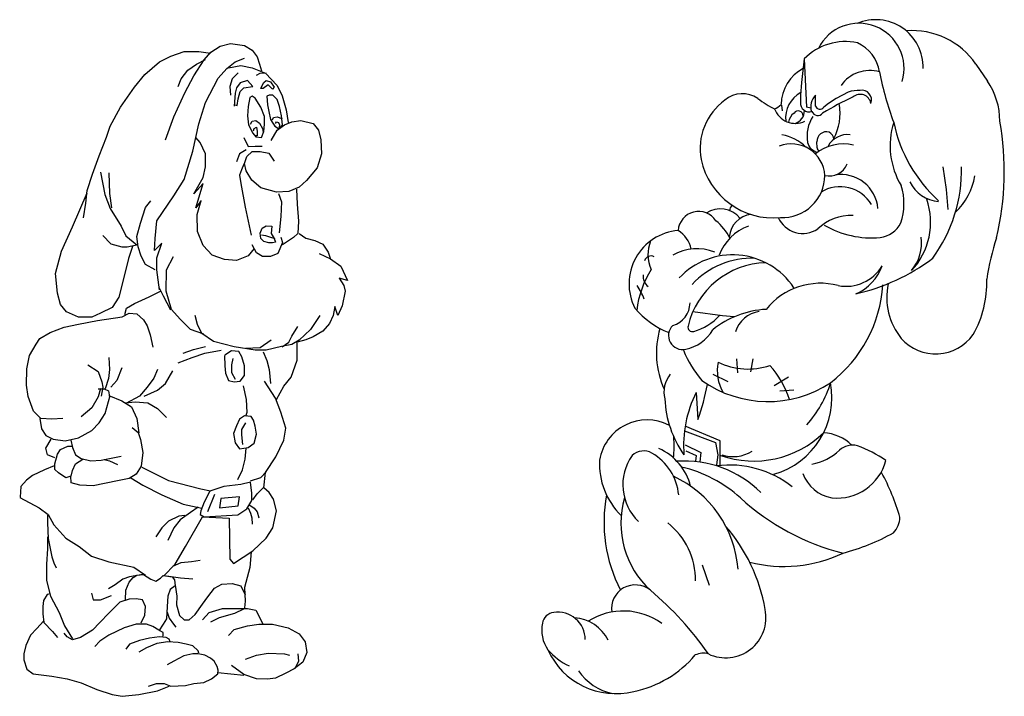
# Model space of a CAD drawing. Extents: x -15.4 to 12.2, y -9.6 to 7.7.
# Tile 3 of 6: x -14.2 to -3.4, y -0.8 to 6.7. Entities that reach past the tile are written whole.
import ezdxf

# ---------------------------------------------------------------- set-up
doc = ezdxf.new("R2010")
doc.units = 0

msp = doc.modelspace()

# ---------------------------------------------------------------- linework, layer by layer
at = {"color": 7, "linetype": 'CONTINUOUS'}
for p, q in [((-12.024616, 6.419796), (-11.910519, 6.446615)), ((-11.910519, 6.446615), (-11.756152, 6.426501)), ((-11.756152, 6.426501), (-11.6689, 6.372863)), ((-12.568258, 6.305815), (-12.420602, 6.359453)), ((-12.420602, 6.359453), (-12.259523, 6.359453)), ((-12.259523, 6.359453), (-12.132002, 6.339339)), ((-12.199119, 6.265587), (-12.125291, 6.352749)), ((-12.125291, 6.352749), (-12.024616, 6.419796)), ((-11.6689, 6.372863), (-11.615207, 6.299111)), ((-12.856857, 6.104673), (-12.695779, 6.245473)), ((-12.695779, 6.245473), (-12.568258, 6.305815)), ((-12.380332, 6.151607), (-12.28637, 6.218654)), ((-12.313216, 6.091264), (-12.199119, 6.265587)), ((-12.28637, 6.218654), (-12.185695, 6.272292)), ((-11.950789, 6.171721), (-11.856826, 6.245473)), ((-11.930654, 6.178425), (-11.796421, 6.205244)), ((-11.856826, 6.245473), (-11.756152, 6.285701)), ((-11.796421, 6.205244), (-11.6689, 6.178425)), ((-11.615207, 6.299111), (-11.588361, 6.218654)), ((-11.588361, 6.218654), (-11.568226, 6.144902)), ((-5.569355, 6.276151), (-5.598399, 6.017607)), ((-5.569355, 6.276151), (-5.544648, 5.743139)), ((-3.671944, 6.219419), (-3.544767, 6.032576)), ((-12.970955, 5.963874), (-12.856857, 6.104673)), ((-12.45416, 6.05774), (-12.380332, 6.151607)), ((-12.044751, 6.064445), (-11.950789, 6.171721)), ((-11.823268, 6.124787), (-11.890384, 6.05774)), ((-11.6689, 6.178425), (-11.521245, 6.118083)), ((-11.621919, 6.097969), (-11.581649, 6.118083)), ((-11.581649, 6.118083), (-11.514533, 6.124788)), ((-11.521245, 6.118083), (-11.393724, 5.983988)), ((-12.487718, 5.970579), (-12.45416, 6.05774)), ((-12.41389, 5.903531), (-12.313216, 6.091264)), ((-12.185695, 5.794264), (-12.044751, 6.064445)), ((-11.890384, 6.05774), (-11.91723, 5.970579)), ((-11.803133, 6.010807), (-11.843403, 5.957169)), ((-11.722593, 6.037626), (-11.803133, 6.010807)), ((-11.662189, 5.970579), (-11.722593, 6.037626)), ((-11.561515, 5.983988), (-11.54138, 6.017512)), ((-11.494398, 5.990693), (-11.548091, 5.950464)), ((-11.54138, 6.017512), (-11.514533, 6.037626)), ((-11.514533, 6.037626), (-11.467552, 6.024217)), ((-11.447417, 5.94376), (-11.494398, 5.990693)), ((-11.467552, 6.024217), (-11.427282, 5.963874)), ((-5.598399, 6.017607), (-5.610343, 5.874406)), ((-13.125322, 5.742618), (-12.970955, 5.963874)), ((-12.5347, 5.635342), (-12.41389, 5.903531)), ((-11.91723, 5.970579), (-11.910519, 5.876712)), ((-11.856826, 5.896826), (-11.870249, 5.756027)), ((-11.843403, 5.957169), (-11.856826, 5.896826)), ((-11.823268, 5.836484), (-11.803133, 5.916941)), ((-11.803133, 5.916941), (-11.762863, 5.957169)), ((-11.762863, 5.957169), (-11.662189, 5.970579)), ((-11.574938, 5.950464), (-11.561515, 5.983988)), ((-11.548091, 5.950464), (-11.574938, 5.950464)), ((-11.480975, 5.876712), (-11.507822, 5.863303)), ((-11.440705, 5.876712), (-11.480975, 5.876712)), ((-11.427282, 5.963874), (-11.447417, 5.94376)), ((-11.393724, 5.829779), (-11.440705, 5.876712)), ((-11.393724, 5.983988), (-11.340031, 5.870008)), ((-5.084113, 5.91107), (-5.215907, 5.839251)), ((-12.259523, 5.559599), (-12.185695, 5.794264)), ((-11.863538, 5.769437), (-11.836691, 5.762732)), ((-11.836691, 5.762732), (-11.823268, 5.836484)), ((-11.695747, 5.849893), (-11.715882, 5.749322)), ((-11.6689, 5.863303), (-11.695747, 5.849893)), ((-11.635342, 5.843189), (-11.6689, 5.863303)), ((-11.574938, 5.742618), (-11.635342, 5.843189)), ((-11.507822, 5.863303), (-11.50111, 5.769437)), ((-11.50111, 5.769437), (-11.487687, 5.695685)), ((-11.366878, 5.749322), (-11.393724, 5.829779)), ((-11.340031, 5.870008), (-11.29305, 5.715799)), ((-5.610343, 5.874406), (-5.610343, 5.796839)), ((-5.443552, 5.755462), (-5.443552, 5.875177)), ((-5.299776, 5.785386), (-5.353692, 5.743492)), ((-5.215907, 5.839251), (-5.299776, 5.785386)), ((-13.23942, 5.532116), (-13.125322, 5.742618)), ((-11.715882, 5.749322), (-11.722593, 5.648751)), ((-11.534668, 5.642047), (-11.574938, 5.742618)), ((-11.487687, 5.695685), (-11.467552, 5.608523)), ((-11.346743, 5.648751), (-11.366878, 5.749322)), ((-11.29305, 5.715799), (-11.272915, 5.574999)), ((-5.819372, 5.767005), (-5.8134, 5.701372)), ((-5.49687, 5.731205), (-5.544648, 5.743139)), ((-12.628662, 5.380562), (-12.5347, 5.635342)), ((-12.326639, 5.257886), (-12.259523, 5.559599)), ((-11.722593, 5.648751), (-11.70917, 5.54818)), ((-11.689035, 5.554885), (-11.6689, 5.588409)), ((-11.6689, 5.588409), (-11.628631, 5.595114)), ((-11.628631, 5.595114), (-11.588361, 5.568295)), ((-11.588361, 5.568295), (-11.554803, 5.507952)), ((-11.54138, 5.474428), (-11.534668, 5.554885)), ((-11.534668, 5.554885), (-11.534668, 5.642047)), ((-11.467552, 5.608523), (-11.440705, 5.568295)), ((-11.447417, 5.601818), (-11.433994, 5.628637)), ((-11.440705, 5.568295), (-11.42057, 5.534771)), ((-11.433994, 5.628637), (-11.393724, 5.635342)), ((-11.413859, 5.56159), (-11.400436, 5.581704)), ((-11.400436, 5.581704), (-11.380301, 5.574999)), ((-11.393724, 5.635342), (-11.373589, 5.628637)), ((-11.380301, 5.574999), (-11.366878, 5.54818)), ((-11.373589, 5.628637), (-11.340031, 5.615228)), ((-11.333319, 5.54818), (-11.346743, 5.648751)), ((-11.313185, 5.54818), (-11.232645, 5.581704)), ((-11.232645, 5.581704), (-11.131971, 5.595113)), ((-11.131971, 5.595113), (-10.997738, 5.56159)), ((-10.997738, 5.56159), (-10.937334, 5.487838)), ((-13.27969, 5.411431), (-13.23942, 5.532116)), ((-11.70917, 5.54818), (-11.662189, 5.454314)), ((-11.662189, 5.454314), (-11.628631, 5.414086)), ((-11.655477, 5.481133), (-11.648766, 5.507952)), ((-11.648766, 5.507952), (-11.621919, 5.521361)), ((-11.621919, 5.521361), (-11.615207, 5.474428)), ((-11.615207, 5.474428), (-11.615207, 5.427495)), ((-11.568226, 5.407381), (-11.54138, 5.474428)), ((-11.554803, 5.507952), (-11.548091, 5.467724)), ((-11.46084, 5.373857), (-11.393724, 5.487838)), ((-11.42057, 5.534771), (-11.380301, 5.507952)), ((-11.393724, 5.487838), (-11.313185, 5.54818)), ((-11.380301, 5.507952), (-11.333319, 5.54818)), ((-11.366878, 5.54818), (-11.373589, 5.521361)), ((-10.937334, 5.487838), (-10.910487, 5.380562)), ((-13.360229, 5.203584), (-13.27969, 5.411431)), ((-12.2461, 5.353743), (-12.293081, 5.407381)), ((-12.185695, 5.226353), (-12.2461, 5.353743)), ((-11.762863, 5.407381), (-11.715882, 5.30681)), ((-11.615207, 5.427495), (-11.635342, 5.427495)), ((-11.628631, 5.414086), (-11.568226, 5.407381)), ((-10.910487, 5.380562), (-10.903776, 5.226353)), ((-5.427232, 5.293638), (-5.429357, 5.360142)), ((-12.420602, 4.942763), (-12.326639, 5.257886)), ((-12.185695, 5.085554), (-12.185695, 5.226353)), ((-11.809845, 5.226353), (-11.843403, 5.139191)), ((-11.736017, 5.273286), (-11.809845, 5.226353)), ((-11.729305, 5.199534), (-11.6689, 5.253172)), ((-11.715882, 5.30681), (-11.635342, 5.313515)), ((-11.6689, 5.253172), (-11.581649, 5.253172)), ((-11.635342, 5.313515), (-11.561515, 5.313515)), ((-11.581649, 5.253172), (-11.487687, 5.233058)), ((-11.487687, 5.233058), (-11.427282, 5.145896)), ((-10.903776, 5.226353), (-10.950757, 5.072144)), ((-13.434057, 5.002442), (-13.360229, 5.203584)), ((-11.756152, 5.119077), (-11.729305, 5.199534)), ((-11.736017, 5.03862), (-11.756152, 5.119077)), ((-13.346806, 5.025211), (-13.299824, 4.777136)), ((-13.252843, 5.018506), (-13.246131, 4.790545)), ((-12.212542, 4.964868), (-12.185695, 5.085554)), ((-11.78971, 5.05203), (-11.809845, 4.991687)), ((-11.762863, 5.112373), (-11.78971, 5.05203)), ((-11.675612, 4.938049), (-11.736017, 5.03862)), ((-10.950757, 5.072144), (-11.071566, 4.931345)), ((-4.035752, 5.085149), (-3.999808, 4.833781)), ((-13.494461, 4.821414), (-13.434057, 5.002442)), ((-12.5347, 4.761735), (-12.420602, 4.942763)), ((-12.313216, 4.783841), (-12.212542, 4.964868)), ((-12.212542, 4.897821), (-12.313216, 4.783841)), ((-12.293081, 4.629632), (-12.212542, 4.897821)), ((-11.809845, 4.991687), (-11.796421, 4.897821)), ((-11.796421, 4.897821), (-11.74944, 4.636336)), ((-11.574938, 4.850888), (-11.675612, 4.938049)), ((-11.071566, 4.931345), (-11.152106, 4.857593)), ((-13.65554, 4.41913), (-13.494461, 4.794595)), ((-13.507885, 4.680615), (-13.494461, 4.821414)), ((-13.246131, 4.790545), (-13.225997, 4.629632)), ((-11.400436, 4.803955), (-11.574938, 4.850888)), ((-11.266203, 4.810659), (-11.400436, 4.803955)), ((-11.380301, 4.790545), (-11.346743, 4.696679)), ((-11.152106, 4.857593), (-11.266203, 4.810659)), ((-11.178952, 4.837478), (-11.172241, 4.66986)), ((-3.999808, 4.833781), (-3.981836, 4.612338)), ((-13.534731, 4.519701), (-13.507885, 4.680615)), ((-13.299824, 4.777136), (-13.23942, 4.622927)), ((-12.850146, 4.633682), (-12.789741, 4.707434)), ((-12.722625, 4.486841), (-12.5347, 4.761735)), ((-12.232677, 4.710088), (-12.293081, 4.629632)), ((-12.279658, 4.55588), (-12.232677, 4.710088)), ((-11.346743, 4.696679), (-11.353454, 4.535765)), ((-13.23942, 4.622927), (-13.118611, 4.42849)), ((-12.903839, 4.459359), (-12.850146, 4.633682)), ((-11.74944, 4.636336), (-11.682324, 4.327919)), ((-11.172241, 4.66986), (-11.158817, 4.482127)), ((-12.74276, 4.292404), (-12.722625, 4.486841)), ((-12.272946, 4.368147), (-12.279658, 4.55588)), ((-11.353454, 4.535765), (-11.373589, 4.354738)), ((-11.158817, 4.482127), (-11.165529, 4.348033)), ((-13.77635, 4.150941), (-13.65554, 4.41913)), ((-13.118611, 4.42849), (-13.064918, 4.321214)), ((-12.944108, 4.311854), (-12.903839, 4.459359)), ((-12.212542, 4.213938), (-12.272946, 4.368147)), ((-11.581649, 4.352083), (-11.561515, 4.405721)), ((-11.561515, 4.405721), (-11.514533, 4.43254)), ((-11.514533, 4.43254), (-11.454129, 4.425835)), ((-11.454129, 4.425835), (-11.46084, 4.345378)), ((-13.319959, 4.325264), (-13.232708, 4.231398)), ((-13.064918, 4.321214), (-12.944108, 4.220643)), ((-12.930685, 4.197874), (-12.944108, 4.311854)), ((-12.749471, 4.158309), (-12.74276, 4.292404)), ((-11.574938, 4.29174), (-11.581649, 4.352083)), ((-11.54138, 4.258217), (-11.574938, 4.29174)), ((-11.568226, 4.331969), (-11.521245, 4.325264)), ((-11.487687, 4.244807), (-11.54138, 4.258217)), ((-11.521245, 4.325264), (-11.467552, 4.30515)), ((-11.447417, 4.244807), (-11.487687, 4.244807)), ((-11.467552, 4.30515), (-11.42057, 4.29174)), ((-11.46084, 4.345378), (-11.427282, 4.29174)), ((-11.413859, 4.251512), (-11.447417, 4.244807)), ((-11.427282, 4.29174), (-11.413859, 4.251512)), ((-11.333319, 4.247462), (-11.387012, 4.126777)), ((-11.353454, 4.307804), (-11.333319, 4.247462)), ((-11.21251, 4.3011), (-11.333319, 4.220643)), ((-11.165529, 4.348033), (-11.21251, 4.3011)), ((-11.152106, 4.348033), (-11.078278, 4.294395)), ((-11.078278, 4.294395), (-10.977603, 4.267576)), ((-10.977603, 4.267576), (-10.890352, 4.227348)), ((-13.843466, 3.902866), (-13.77635, 4.150941)), ((-13.232708, 4.231398), (-13.111899, 4.197874)), ((-13.111899, 4.197874), (-13.051494, 4.197874)), ((-13.051494, 4.197874), (-12.930685, 4.224693)), ((-12.99109, 4.204579), (-13.038071, 4.070484)), ((-12.897127, 4.097303), (-12.930685, 4.197874)), ((-12.668932, 4.238766), (-12.749471, 4.158309)), ((-12.722625, 4.077852), (-12.668932, 4.238766)), ((-12.111867, 4.106662), (-12.212542, 4.213938)), ((-11.648766, 4.180414), (-11.715882, 4.099958)), ((-11.621919, 4.133481), (-11.6689, 4.220643)), ((-10.890352, 4.227348), (-10.829948, 4.140186)), ((-10.829948, 4.140186), (-10.809813, 4.073139)), ((-13.038071, 4.070484), (-13.085053, 3.876047)), ((-12.850146, 4.003437), (-12.897127, 4.097303)), ((-12.722625, 3.943758), (-12.722625, 4.077852)), ((-12.615239, 3.943094), (-12.541411, 4.090598)), ((-11.977635, 4.059729), (-12.111867, 4.106662)), ((-11.843403, 4.04632), (-11.977635, 4.059729)), ((-11.715882, 4.099958), (-11.843403, 4.04632)), ((-11.554803, 4.093253), (-11.621919, 4.133481)), ((-11.467552, 4.093253), (-11.554803, 4.093253)), ((-11.387012, 4.126777), (-11.467552, 4.093253)), ((-10.930622, 4.126777), (-10.803101, 4.066434)), ((-10.803101, 4.066434), (-10.689004, 3.985977)), ((-12.74276, 3.943094), (-12.850146, 4.003437)), ((-12.695779, 3.722501), (-12.722625, 3.943758)), ((-12.621951, 3.708428), (-12.615239, 3.943094)), ((-10.689004, 3.985977), (-10.615176, 3.825063)), ((-13.823331, 3.688314), (-13.843466, 3.902866)), ((-13.085053, 3.876047), (-13.145457, 3.641381)), ((-10.615176, 3.825063), (-10.709139, 3.851882)), ((-10.709139, 3.851882), (-10.655446, 3.771426)), ((-12.809876, 3.646758), (-12.675644, 3.713806)), ((-12.648797, 3.65479), (-12.695779, 3.741952)), ((-12.561546, 3.507286), (-12.621951, 3.708428)), ((-10.642022, 3.708428), (-10.675581, 3.547515)), ((-10.655446, 3.771426), (-10.642022, 3.708428)), ((-13.789773, 3.560924), (-13.823331, 3.688314)), ((-13.145457, 3.641381), (-13.219285, 3.5274)), ((-12.970955, 3.573006), (-12.809876, 3.646758)), ((-12.568258, 3.500582), (-12.648797, 3.65479)), ((-13.722657, 3.480467), (-13.789773, 3.560924)), ((-13.219285, 3.5274), (-13.346806, 3.467058)), ((-13.078341, 3.452321), (-13.058206, 3.519368)), ((-13.058206, 3.519368), (-12.970955, 3.573006)), ((-12.467583, 3.400011), (-12.561546, 3.507286)), ((-10.75612, 3.54081), (-10.776255, 3.440239)), ((-10.722562, 3.440239), (-10.75612, 3.54081)), ((-10.675581, 3.547515), (-10.722562, 3.440239)), ((-13.588424, 3.420125), (-13.722657, 3.480467)), ((-13.440768, 3.420125), (-13.588424, 3.420125)), ((-13.588424, 3.345045), (-13.380364, 3.385274)), ((-13.346806, 3.467058), (-13.440768, 3.420125)), ((-13.380364, 3.385274), (-13.105187, 3.425502)), ((-13.105187, 3.425502), (-13.03136, 3.46573)), ((-13.03136, 3.46573), (-12.944108, 3.459026)), ((-12.944108, 3.459026), (-12.870281, 3.391978)), ((-12.870281, 3.391978), (-12.830011, 3.324931)), ((-12.353486, 3.28603), (-12.467583, 3.400011)), ((-12.272946, 3.339668), (-12.299793, 3.440239)), ((-10.92391, 3.440239), (-11.024585, 3.28603)), ((-10.776255, 3.440239), (-10.816525, 3.353077)), ((-6.473335, 3.43701), (-6.800408, 3.480578)), ((-6.341945, 3.425076), (-6.473335, 3.43701)), ((-13.90387, 3.251179), (-13.749503, 3.311521)), ((-13.749503, 3.311521), (-13.588424, 3.345045)), ((-12.830011, 3.324931), (-12.796453, 3.22436)), ((-12.20583, 3.232392), (-12.353486, 3.28603)), ((-12.225965, 3.239097), (-12.272946, 3.339668)), ((-11.232645, 3.212278), (-11.165529, 3.319554)), ((-11.024585, 3.28603), (-11.152106, 3.165345)), ((-10.890352, 3.265916), (-10.997738, 3.205573)), ((-10.816525, 3.353077), (-10.890352, 3.265916)), ((-14.058238, 3.123789), (-14.017968, 3.184131)), ((-14.017968, 3.184131), (-13.90387, 3.251179)), ((-12.796453, 3.22436), (-12.769606, 3.090265)), ((-12.098444, 3.151935), (-12.225965, 3.239097)), ((-11.581649, 3.084888), (-11.46084, 3.17205)), ((-11.266203, 3.145231), (-11.232645, 3.212278)), ((-11.152106, 3.165345), (-11.232645, 3.118412)), ((-11.078278, 3.17205), (-11.172241, 3.145231)), ((-10.997738, 3.205573), (-11.078278, 3.17205)), ((-14.132065, 2.996399), (-14.058238, 3.123789)), ((-12.434025, 3.023218), (-12.319928, 3.063446)), ((-12.319928, 3.063446), (-12.185695, 3.09697)), ((-12.192407, 3.023218), (-12.011193, 3.056742)), ((-11.870249, 3.091593), (-12.098444, 3.151935)), ((-11.897096, 3.050037), (-11.970923, 3.003104)), ((-11.816556, 3.043332), (-11.897096, 3.050037)), ((-11.635342, 3.058069), (-11.870249, 3.091593)), ((-11.742728, 3.078183), (-11.581649, 3.084888)), ((-11.514533, 3.058069), (-11.635342, 3.058069)), ((-11.346743, 3.098297), (-11.514533, 3.058069)), ((-11.232645, 3.118412), (-11.346743, 3.098297)), ((-11.340031, 3.091593), (-11.266203, 3.145231)), ((-11.172241, 2.946811), (-11.172241, 3.141248)), ((-14.158912, 2.851617), (-14.132065, 2.996399)), ((-13.252843, 2.976285), (-13.246131, 2.84219)), ((-12.487718, 2.915942), (-12.333351, 2.976285)), ((-12.333351, 2.976285), (-12.192407, 3.023218)), ((-11.977635, 2.996399), (-11.970923, 2.882418)), ((-11.883672, 2.962875), (-11.897096, 2.895828)), ((-11.782998, 2.982989), (-11.816556, 3.043332)), ((-11.756152, 2.882418), (-11.782998, 2.982989)), ((-11.548091, 3.036627), (-11.507822, 2.942761)), ((-11.507822, 2.942761), (-11.480975, 2.84219)), ((-11.239357, 2.759078), (-11.172241, 2.946811)), ((-6.318056, 2.959674), (-6.306112, 2.80454)), ((-6.138888, 2.959674), (-6.162777, 2.816473)), ((-14.165624, 2.670589), (-14.158912, 2.851617)), ((-13.48775, 2.895828), (-13.373652, 2.822076)), ((-13.246131, 2.84219), (-13.259555, 2.741619)), ((-13.111899, 2.862304), (-13.165592, 2.721505)), ((-12.715913, 2.84219), (-12.756183, 2.748324)), ((-11.970923, 2.882418), (-11.964212, 2.801962)), ((-11.897096, 2.895828), (-11.897096, 2.808666)), ((-11.756152, 2.775143), (-11.756152, 2.882418)), ((-11.480975, 2.84219), (-11.467552, 2.687981)), ((-13.373652, 2.822076), (-13.333383, 2.708095)), ((-13.259555, 2.741619), (-13.293113, 2.627639)), ((-13.165592, 2.721505), (-13.232708, 2.647753)), ((-12.756183, 2.748324), (-12.830011, 2.647753)), ((-12.628662, 2.687981), (-12.548123, 2.828781)), ((-11.964212, 2.801962), (-11.930654, 2.721505)), ((-11.930654, 2.721505), (-11.870249, 2.708095)), ((-11.897096, 2.808666), (-11.856826, 2.734914)), ((-11.803133, 2.7148), (-11.756152, 2.775143)), ((-11.319896, 2.658507), (-11.239357, 2.759078)), ((-6.580836, 2.792606), (-6.413612, 2.709072)), ((-5.744719, 2.756806), (-5.899998, 2.661339)), ((-14.145489, 2.5432), (-14.165624, 2.670589)), ((-13.346806, 2.634343), (-13.373652, 2.540477)), ((-13.373652, 2.627639), (-13.306536, 2.627639)), ((-13.319959, 2.647753), (-13.340094, 2.547182)), ((-13.333383, 2.708095), (-13.319959, 2.647753)), ((-13.306536, 2.627639), (-13.259555, 2.607524)), ((-12.830011, 2.647753), (-12.917262, 2.547182)), ((-12.863569, 2.547182), (-12.715913, 2.614229)), ((-12.715913, 2.614229), (-12.628662, 2.687981)), ((-11.870249, 2.708095), (-11.803133, 2.7148)), ((-11.769575, 2.663885), (-11.736017, 2.509676)), ((-11.413859, 2.524413), (-11.534668, 2.712145)), ((-11.400436, 2.511003), (-11.319896, 2.658507)), ((-5.684996, 2.613605), (-5.840275, 2.601672)), ((-14.085084, 2.382286), (-14.145489, 2.5432)), ((-13.373652, 2.540477), (-13.440768, 2.419792)), ((-13.293113, 2.355467), (-13.23942, 2.556609)), ((-13.259555, 2.607524), (-13.246131, 2.540477)), ((-13.252843, 2.556609), (-13.111899, 2.496266)), ((-12.917262, 2.547182), (-13.064918, 2.466725)), ((-11.736017, 2.509676), (-11.729305, 2.368876)), ((-11.353454, 2.370204), (-11.413859, 2.524413)), ((-6.763172, 2.587209), (-6.743871, 2.291535)), ((-13.440768, 2.419792), (-13.561578, 2.319221)), ((-13.111899, 2.496266), (-13.004513, 2.429219)), ((-13.071629, 2.47343), (-12.964243, 2.486839)), ((-13.004513, 2.429219), (-12.944108, 2.301829)), ((-12.964243, 2.486839), (-12.823299, 2.47343)), ((-12.823299, 2.47343), (-12.715913, 2.413087)), ((-12.715913, 2.413087), (-12.615239, 2.312516)), ((-14.004545, 2.301829), (-14.085084, 2.382286)), ((-14.017968, 2.301829), (-13.997833, 2.187849)), ((-13.883735, 2.295124), (-14.004545, 2.301829)), ((-13.762926, 2.301829), (-13.883735, 2.295124)), ((-13.360229, 2.254896), (-13.293113, 2.355467)), ((-12.944108, 2.301829), (-12.923974, 2.140915)), ((-11.809845, 2.295124), (-11.843403, 2.221372)), ((-11.756152, 2.328648), (-11.809845, 2.295124)), ((-11.682324, 2.321943), (-11.756152, 2.328648)), ((-11.729305, 2.368876), (-11.742728, 2.321943)), ((-11.655477, 2.281715), (-11.682324, 2.321943)), ((-11.299761, 2.195881), (-11.353454, 2.370204)), ((-13.997833, 2.187849), (-13.950852, 2.114096)), ((-13.440768, 2.167734), (-13.360229, 2.254896)), ((-12.997801, 2.201258), (-12.930685, 2.14762)), ((-11.843403, 2.221372), (-11.876961, 2.134211)), ((-11.742728, 2.254896), (-11.78971, 2.181144)), ((-11.78971, 2.181144), (-11.78971, 2.120801)), ((-11.635342, 2.214668), (-11.655477, 2.281715)), ((-11.621919, 2.127506), (-11.635342, 2.214668)), ((-11.319896, 2.061786), (-11.299761, 2.195881)), ((-6.499391, 2.05371), (-6.885412, 2.214403)), ((-13.950852, 2.114096), (-13.870312, 2.073868)), ((-13.950852, 1.973297), (-13.890447, 2.073868)), ((-13.870312, 2.073868), (-13.73608, 2.053754)), ((-13.73608, 2.053754), (-13.588424, 2.087278)), ((-13.588424, 2.087278), (-13.440768, 2.167734)), ((-12.930685, 2.14762), (-12.903839, 2.067163)), ((-11.876961, 2.134211), (-11.856826, 2.03364)), ((-11.78971, 2.120801), (-11.776286, 2.013525)), ((-11.648766, 2.026935), (-11.621919, 2.127506)), ((-6.891846, 2.162981), (-6.550861, 2.034427)), ((-13.930717, 1.899545), (-13.950852, 1.973297)), ((-13.823331, 1.90625), (-13.789773, 1.959888)), ((-13.789773, 1.959888), (-13.709233, 1.993411)), ((-13.709233, 1.993411), (-13.662252, 1.993411)), ((-13.675675, 2.060459), (-13.65554, 1.980002)), ((-13.65554, 1.980002), (-13.621982, 1.899545)), ((-12.903839, 2.067163), (-12.876992, 1.926364)), ((-11.856826, 2.03364), (-11.809845, 1.966592)), ((-11.809845, 1.966592), (-11.715882, 1.980002)), ((-11.74944, 1.852612), (-11.736017, 1.973297)), ((-11.715882, 1.980002), (-11.648766, 2.026935)), ((-11.407147, 1.87744), (-11.319896, 2.061786)), ((-6.885412, 2.008716), (-6.711703, 1.925156)), ((-6.550861, 2.034427), (-6.525126, 1.899446)), ((-6.499391, 1.783747), (-6.499391, 2.05371)), ((-13.850177, 1.866021), (-13.930717, 1.899545)), ((-13.850177, 1.798974), (-13.823331, 1.90625)), ((-13.621982, 1.899545), (-13.561578, 1.859317)), ((-13.621982, 1.798974), (-13.541443, 1.852612)), ((-13.561578, 1.859317), (-13.454192, 1.832498)), ((-13.340094, 1.839202), (-13.118611, 1.886136)), ((-12.876992, 1.926364), (-12.897127, 1.772155)), ((-11.776286, 1.731927), (-11.74944, 1.852612)), ((-11.521245, 1.703116), (-11.407147, 1.87744)), ((-6.878979, 1.94444), (-6.763172, 1.893018)), ((-6.763172, 1.893018), (-6.769606, 1.828741)), ((-6.711703, 1.925156), (-6.72457, 1.822313)), ((-6.525126, 1.899446), (-6.537993, 1.790175)), ((-13.856889, 1.77886), (-13.964275, 1.731927)), ((-13.850177, 1.738631), (-13.850177, 1.798974)), ((-13.65554, 1.725222), (-13.621982, 1.798974)), ((-13.454192, 1.832498), (-13.340094, 1.839202)), ((-13.306536, 1.845907), (-13.246131, 1.832498)), ((-13.246131, 1.832498), (-13.15888, 1.792269)), ((-12.897127, 1.772155), (-12.95082, 1.684993)), ((-12.890416, 1.764123), (-12.595104, 1.616619)), ((-14.098507, 1.671584), (-14.165624, 1.617946)), ((-13.964275, 1.731927), (-14.098507, 1.671584)), ((-13.809908, 1.698403), (-13.850177, 1.738631)), ((-13.729368, 1.644765), (-13.809908, 1.698403)), ((-13.675675, 1.664879), (-13.729368, 1.644765)), ((-13.668964, 1.591127), (-13.675675, 1.664879)), ((-13.668964, 1.664879), (-13.65554, 1.725222)), ((-13.03136, 1.63806), (-13.15888, 1.611241)), ((-12.95082, 1.684993), (-13.03136, 1.63806)), ((-13.011225, 1.643438), (-12.876992, 1.562981)), ((-11.829979, 1.624651), (-11.776286, 1.731927)), ((-11.689035, 1.609914), (-11.574938, 1.650142)), ((-11.574938, 1.650142), (-11.514533, 1.710485)), ((-11.54138, 1.535498), (-11.521245, 1.703116)), ((-14.226028, 1.550899), (-14.23274, 1.430214)), ((-14.165624, 1.617946), (-14.226028, 1.550899)), ((-13.575001, 1.564308), (-13.668964, 1.591127)), ((-13.427345, 1.557604), (-13.575001, 1.564308)), ((-13.15888, 1.611241), (-13.427345, 1.557604)), ((-12.876992, 1.562981), (-12.668932, 1.455705)), ((-12.595104, 1.616619), (-12.239388, 1.522752)), ((-11.984347, 1.549571), (-12.138714, 1.495933)), ((-11.796421, 1.569686), (-11.984347, 1.549571)), ((-11.689035, 1.596505), (-11.796421, 1.569686)), ((-11.675612, 1.475819), (-11.689035, 1.596505)), ((-11.615207, 1.469115), (-11.548091, 1.536162)), ((-11.480975, 1.48186), (-11.54138, 1.535498)), ((-14.239451, 1.428222), (-14.02468, 1.314242)), ((-12.668932, 1.455705), (-12.434025, 1.355134)), ((-12.239388, 1.522752), (-12.132002, 1.502638)), ((-12.138714, 1.495933), (-12.199119, 1.375248)), ((-12.085021, 1.46241), (-12.16556, 1.267973)), ((-12.017905, 1.415477), (-12.031328, 1.314906)), ((-11.809845, 1.435591), (-12.017905, 1.415477)), ((-11.823268, 1.33502), (-11.809845, 1.435591)), ((-11.675612, 1.395362), (-11.675612, 1.475819)), ((-11.662189, 1.402067), (-11.615207, 1.469115)), ((-11.433994, 1.408108), (-11.480975, 1.48186)), ((-14.02468, 1.314242), (-13.924005, 1.24049)), ((-12.434025, 1.355134), (-12.225965, 1.308201)), ((-12.266235, 1.32161), (-12.353486, 1.261268)), ((-12.199119, 1.375248), (-12.239388, 1.281382)), ((-12.031328, 1.314906), (-11.823268, 1.33502)), ((-11.729305, 1.301496), (-11.675612, 1.395362)), ((-11.715882, 1.314906), (-11.689035, 1.254563)), ((-11.695747, 1.341725), (-11.648766, 1.308201)), ((-11.648766, 1.308201), (-11.615207, 1.267973)), ((-11.400436, 1.280718), (-11.433994, 1.408108)), ((-13.930717, 1.233785), (-13.930717, 1.146623)), ((-13.924005, 1.24049), (-13.863601, 1.126509)), ((-12.481007, 1.221039), (-12.595104, 1.167402)), ((-12.41389, 1.227744), (-12.481007, 1.221039)), ((-12.353486, 1.261268), (-12.467583, 1.180811)), ((-12.407179, 0.885139), (-12.219253, 1.213671)), ((-12.239388, 1.281382), (-12.2461, 1.241154)), ((-12.2461, 1.241154), (-12.199119, 1.214335)), ((-12.219253, 1.213671), (-11.923942, 1.200261)), ((-12.199119, 1.214335), (-11.829979, 1.234449)), ((-11.923942, 1.200261), (-11.91723, 0.744339)), ((-11.829979, 1.234449), (-11.729305, 1.301496)), ((-11.689035, 1.254563), (-11.675612, 1.200925)), ((-11.675612, 1.200925), (-11.6689, 1.133878)), ((-11.615207, 1.267973), (-11.595073, 1.200925)), ((-11.440705, 1.092986), (-11.400436, 1.280718)), ((-13.930717, 1.146623), (-13.924005, 0.9723)), ((-13.863601, 1.126509), (-13.729368, 0.979005)), ((-12.668932, 1.093649), (-12.736048, 0.993078)), ((-12.595104, 1.167402), (-12.668932, 1.093649)), ((-12.5347, 1.093649), (-12.601816, 0.95285)), ((-12.467583, 1.180811), (-12.5347, 1.093649)), ((-11.514533, 0.979005), (-11.440705, 1.092986)), ((-13.930717, 0.992415), (-13.930717, 0.85832)), ((-13.924005, 0.9723), (-13.90387, 0.865025)), ((-13.729368, 0.979005), (-13.581712, 0.885139)), ((-13.581712, 0.885139), (-13.44748, 0.777863)), ((-12.521276, 0.690702), (-12.407179, 0.885139)), ((-11.662189, 0.838206), (-11.514533, 0.979005)), ((-13.930717, 0.85832), (-13.94414, 0.690702)), ((-13.90387, 0.865025), (-13.883735, 0.771158)), ((-13.883735, 0.771158), (-13.863601, 0.704111)), ((-13.44748, 0.777863), (-13.252843, 0.71752)), ((-11.876961, 0.697406), (-11.662189, 0.838206)), ((-11.682324, 0.828115), (-11.695747, 0.653792)), ((-13.94414, 0.690702), (-13.94414, 0.509674)), ((-13.863601, 0.704111), (-13.836754, 0.650473)), ((-13.252843, 0.71752), (-12.977667, 0.657178)), ((-12.977667, 0.657178), (-12.850146, 0.570016)), ((-12.648797, 0.556607), (-12.521276, 0.690702)), ((-12.548123, 0.667201), (-12.45416, 0.70743)), ((-12.45416, 0.70743), (-12.340063, 0.720839)), ((-12.340063, 0.720839), (-12.2461, 0.734248)), ((-11.91723, 0.744339), (-11.876961, 0.697406)), ((-11.695747, 0.653792), (-11.756152, 0.432535)), ((-6.698835, 0.684612), (-6.621631, 0.459643)), ((-13.024648, 0.549902), (-13.098476, 0.523083)), ((-12.876992, 0.576721), (-13.024648, 0.549902)), ((-12.984378, 0.543197), (-12.944108, 0.570016)), ((-12.944108, 0.570016), (-12.870281, 0.576721)), ((-12.870281, 0.576721), (-12.789741, 0.523083)), ((-12.682355, 0.536493), (-12.655509, 0.563312)), ((-12.655509, 0.563312), (-12.554834, 0.549902)), ((-12.615239, 0.559925), (-12.460872, 0.539811)), ((-12.554834, 0.549902), (-12.527988, 0.516378)), ((-13.94414, 0.509674), (-13.897159, 0.335351)), ((-13.185727, 0.462741), (-13.259555, 0.415807)), ((-13.098476, 0.523083), (-13.185727, 0.462741)), ((-13.064918, 0.402398), (-13.03136, 0.489559)), ((-13.03136, 0.489559), (-12.984378, 0.543197)), ((-12.789741, 0.523083), (-12.736048, 0.502969)), ((-12.736048, 0.502969), (-12.682355, 0.536493)), ((-12.521276, 0.449331), (-12.574969, 0.409103)), ((-12.527988, 0.516378), (-12.521276, 0.449331)), ((-12.521276, 0.4567), (-12.501142, 0.336014)), ((-12.460872, 0.539811), (-12.326639, 0.526402)), ((-12.085021, 0.423176), (-12.004482, 0.470109)), ((-12.004482, 0.470109), (-11.890384, 0.476814)), ((-11.890384, 0.476814), (-11.796421, 0.449995)), ((-11.796421, 0.449995), (-11.74944, 0.349424)), ((-13.937428, 0.355465), (-13.977698, 0.288417)), ((-13.897159, 0.36217), (-13.937428, 0.355465)), ((-13.897159, 0.335351), (-13.803196, 0.154323)), ((-13.44748, 0.368874), (-13.427345, 0.295122)), ((-13.346806, 0.295122), (-13.225997, 0.342055)), ((-13.071629, 0.295122), (-13.064918, 0.402398)), ((-12.601816, 0.335351), (-12.608527, 0.22137)), ((-12.574969, 0.409103), (-12.601816, 0.335351)), ((-12.501142, 0.336014), (-12.507853, 0.242148)), ((-12.219253, 0.248853), (-12.158849, 0.32931)), ((-12.158849, 0.32931), (-12.085021, 0.423176)), ((-11.756152, 0.432535), (-11.74944, 0.282377)), ((-13.977698, 0.288417), (-13.98441, 0.22137)), ((-13.98441, 0.22137), (-13.98441, 0.140913)), ((-13.427345, 0.295122), (-13.346806, 0.295122)), ((-13.132034, 0.268303), (-13.252843, 0.147618)), ((-13.03136, 0.301827), (-13.132034, 0.268303)), ((-12.95082, 0.308532), (-13.03136, 0.301827)), ((-12.883704, 0.295122), (-12.95082, 0.308532)), ((-12.850146, 0.22137), (-12.883704, 0.295122)), ((-12.856857, 0.127504), (-12.850146, 0.22137)), ((-12.608527, 0.22137), (-12.615239, 0.087275)), ((-12.507853, 0.242148), (-12.474295, 0.121463)), ((-12.299793, 0.134872), (-12.219253, 0.248853)), ((-11.74944, 0.282377), (-11.756152, 0.208624)), ((-13.98441, 0.140913), (-13.970987, 0.047047)), ((-13.803196, 0.154323), (-13.742791, 0.006819)), ((-13.252843, 0.147618), (-13.353517, 0.047047)), ((-12.897127, 0.040342), (-12.856857, 0.127504)), ((-12.608527, 0.161028), (-12.588393, 0.09398)), ((-12.474295, 0.121463), (-12.420602, 0.07453)), ((-12.366909, 0.07453), (-12.299793, 0.134872)), ((-12.219253, 0.07453), (-12.145426, 0.154987)), ((-12.145426, 0.154987), (-11.99777, 0.20192)), ((-12.031328, 0.101349), (-11.863538, 0.148282)), ((-11.99777, 0.20192), (-11.829979, 0.20192)), ((-11.863538, 0.148282), (-11.762863, 0.195215)), ((-11.829979, 0.20192), (-11.722593, 0.20192)), ((-11.722593, 0.20192), (-11.628631, 0.181806)), ((-11.628631, 0.181806), (-11.574938, 0.07453)), ((-13.977698, 0.060456), (-14.051526, -0.02)), ((-13.970987, 0.047047), (-13.877024, -0.053524)), ((-13.742791, 0.006819), (-13.65554, -0.133981)), ((-13.353517, 0.047047), (-13.434057, -0.040115)), ((-12.95082, 0.026933), (-13.085053, -0.013296)), ((-12.836723, 0.026933), (-12.95082, 0.026933)), ((-12.769606, 0.000114), (-12.836723, 0.026933)), ((-12.70249, -0.040115), (-12.769606, 0.000114)), ((-12.655509, 0.026933), (-12.70249, -0.046819)), ((-12.615239, 0.087275), (-12.655509, 0.026933)), ((-12.588393, 0.09398), (-12.541411, 0.026933)), ((-12.541411, 0.026933), (-12.514565, -0.006591)), ((-12.420602, 0.07453), (-12.366909, 0.07453)), ((-12.125291, 0.054416), (-12.031328, 0.101349)), ((-11.870249, -0.032746), (-11.722593, 0.007482)), ((-11.722593, 0.007482), (-11.595073, 0.027597)), ((-11.595073, 0.027597), (-11.447417, 0.027597)), ((-11.574938, 0.07453), (-11.554803, 0.034301)), ((-11.447417, 0.027597), (-11.272915, -0.012632)), ((-14.118642, -0.093752), (-14.172335, -0.207733)), ((-14.051526, -0.02), (-14.118642, -0.093752)), ((-13.877024, -0.053524), (-13.823331, -0.120571)), ((-13.715945, -0.113867), (-13.749503, -0.073638)), ((-13.434057, -0.040115), (-13.568289, -0.120571)), ((-13.252843, -0.093752), (-13.353517, -0.1608)), ((-13.085053, -0.013296), (-13.252843, -0.093752)), ((-12.655509, -0.066933), (-12.70249, -0.040115)), ((-12.655509, -0.107162), (-12.655509, -0.066933)), ((-11.930654, -0.099793), (-11.870249, -0.032746)), ((-11.272915, -0.012632), (-11.152106, -0.079679)), ((-11.152106, -0.079679), (-11.084989, -0.166841)), ((-14.172335, -0.207733), (-14.19247, -0.301599)), ((-13.65554, -0.14739), (-13.715945, -0.113867)), ((-13.568289, -0.120571), (-13.65554, -0.14739)), ((-13.353517, -0.1608), (-13.40721, -0.221142)), ((-13.024648, -0.194323), (-13.064918, -0.247961)), ((-12.917262, -0.154095), (-13.024648, -0.194323)), ((-12.803164, -0.127276), (-12.917262, -0.154095)), ((-12.722625, -0.187619), (-12.836723, -0.234552)), ((-12.695779, -0.113867), (-12.803164, -0.127276)), ((-12.601816, -0.167505), (-12.722625, -0.187619)), ((-12.621951, -0.120571), (-12.695779, -0.113867)), ((-12.588393, -0.140686), (-12.621951, -0.120571)), ((-12.487718, -0.174209), (-12.601816, -0.167505)), ((-12.574969, -0.167505), (-12.588393, -0.140686)), ((-12.400467, -0.194323), (-12.487718, -0.174209)), ((-12.326639, -0.214438), (-12.400467, -0.194323)), ((-12.266235, -0.268076), (-12.326639, -0.214438)), ((-11.084989, -0.166841), (-11.064855, -0.287526)), ((-14.19247, -0.301599), (-14.19247, -0.368647)), ((-12.836723, -0.234552), (-12.923974, -0.281485)), ((-12.427314, -0.321713), (-12.5347, -0.382056)), ((-12.326639, -0.301599), (-12.427314, -0.321713)), ((-12.266235, -0.301599), (-12.326639, -0.301599)), ((-12.259523, -0.294894), (-12.266235, -0.268076)), ((-12.192407, -0.315009), (-12.266235, -0.301599)), ((-12.132002, -0.348532), (-12.192407, -0.315009)), ((-11.742728, -0.361278), (-11.621919, -0.314345)), ((-11.621919, -0.314345), (-11.494398, -0.294231)), ((-11.494398, -0.294231), (-11.313185, -0.300935)), ((-11.313185, -0.300935), (-11.259492, -0.314345)), ((-11.165529, -0.300935), (-11.158817, -0.381392)), ((-11.064855, -0.287526), (-11.111836, -0.394802)), ((-14.19247, -0.368647), (-14.158912, -0.469218)), ((-12.5347, -0.382056), (-12.608527, -0.422284)), ((-12.091733, -0.382056), (-12.132002, -0.348532)), ((-12.058175, -0.442399), (-12.091733, -0.382056)), ((-11.762863, -0.528896), (-11.897096, -0.428325)), ((-11.111836, -0.394802), (-11.205799, -0.468554)), ((-11.158817, -0.381392), (-11.199087, -0.468554)), ((-14.158912, -0.469218), (-14.091796, -0.522855)), ((-14.091796, -0.522855), (-13.883735, -0.549674)), ((-12.118579, -0.576493), (-12.051463, -0.522855)), ((-12.044751, -0.482627), (-12.058175, -0.442399)), ((-12.051463, -0.522855), (-12.044751, -0.482627)), ((-12.051463, -0.508782), (-11.762863, -0.535601)), ((-11.621919, -0.575829), (-11.762863, -0.528896)), ((-11.299761, -0.515487), (-11.413859, -0.569125)), ((-11.205799, -0.468554), (-11.299761, -0.515487)), ((-13.883735, -0.549674), (-13.715945, -0.576493)), ((-13.715945, -0.576493), (-13.561578, -0.623426)), ((-13.561578, -0.623426), (-13.387075, -0.697179)), ((-12.816588, -0.65695), (-12.729337, -0.630131)), ((-12.729337, -0.630131), (-12.642086, -0.630131)), ((-12.642086, -0.630131), (-12.568258, -0.65695)), ((-12.568258, -0.65695), (-12.407179, -0.650245)), ((-12.407179, -0.650245), (-12.313216, -0.630131)), ((-12.313216, -0.630131), (-12.20583, -0.616722)), ((-12.20583, -0.616722), (-12.118579, -0.576493)), ((-11.50111, -0.582534), (-11.621919, -0.575829)), ((-11.413859, -0.569125), (-11.50111, -0.582534)), ((-13.387075, -0.697179), (-13.219285, -0.750816)), ((-13.219285, -0.750816), (-13.105187, -0.770931)), ((-13.105187, -0.770931), (-12.923974, -0.750816)), ((-12.923974, -0.750816), (-12.715913, -0.710588)), ((-12.715913, -0.710588), (-12.588393, -0.65695))]:
    msp.add_line(p, q, dxfattribs=at)
for centre, radius, start, end in [((-4.965431, 6.170333), 0.50028, 343.458995, 513.458949), ((-4.779421, 6.187554), 0.523275, 358.280559, 473.430505), ((-4.371586, 5.7432), 0.846335, 34.241643, 94.706082), ((-5.112568, 5.832146), 0.637021, 78.197585, 135.81295), ((-5.16429, 6.062443), 0.433336, 9.305528, 65.16316), ((-5.361103, 5.763494), 0.464339, 118.193777, 178.830349), ((-4.84669, 5.765943), 0.382728, 73.291749, 145.469788), ((-1.417064, 6.758838), 3.378161, 190.684689, 200.559137), ((-4.197706, 5.588145), 0.789841, 0.071807, 34.241643), ((-6.252845, 5.596384), 0.296323, 54.827859, 130.797987), ((-5.450099, 5.620935), 0.32507, 119.015713, 185.653527), ((-4.945704, 5.387793), 0.541273, 90.70023, 104.815669), ((-4.95232, 5.763581), 0.12178, 10.314458, 129.754472), ((-4.932971, 5.823376), 0.107407, 339.286324, 460.377921), ((-6.056667, 5.283871), 0.663424, 125.983183, 190.377248), ((-4.88659, 7.548896), 2.086734, 235.044885, 241.122709), ((-5.942239, 5.874176), 0.154617, 285.542075, 319.114617), ((-5.513245, 5.788643), 0.097443, 175.174903, 286.895039), ((-5.322684, 5.748556), 0.175049, 133.668559, 198.076791), ((-3.244471, 2.117496), 4.144182, 115.524675, 120.787176), ((-5.767988, 5.677392), 0.595812, 331.792724, 369.27448), ((-5.667137, 5.807067), 0.242742, 199.362147, 295.517893), ((-5.590634, 5.552933), 0.154493, 126.260824, 171.19367), ((-5.636232, 5.64562), 0.055788, 2.106763, 145.142389), ((-5.708204, 5.699573), 0.14034, 285.519534, 363.492551), ((-5.420129, 5.721277), 0.069772, 201.765304, 321.304708), ((-5.396096, 5.76844), 0.049198, 195.29465, 329.530264), ((-5.13035, 5.420305), 0.408403, 147.165293, 189.276482), ((-3.779394, 5.314562), 0.841204, 162.142656, 211.448737), ((-3.010359, 5.899189), 1.603344, 191.756052, 227.977309), ((-6.490775, 5.033371), 3.132603, 346.461194, 370.219108), ((-5.321271, 5.363595), 0.108141, 75.276302, 181.83005), ((-5.341391, 5.380689), 0.099608, 4.262963, 61.450028), ((-5.711516, 4.966943), 0.370486, 3.473562, 111.105639), ((-5.910469, 4.931685), 0.515498, 45.686279, 79.324096), ((-5.389871, 5.388888), 0.147609, 193.4834, 257.482778), ((-5.135479, 4.848134), 0.489234, 76.853513, 129.469433), ((-5.091285, 5.196265), 0.24399, 82.668974, 151.529526), ((-5.386969, 5.294924), 0.040284, 181.83005, 246.865012), ((-5.910698, 5.335533), 0.816679, 192.098057, 275.463354), ((-5.290544, 5.192236), 0.2092, 255.842679, 338.355451), ((-5.472243, 5.044452), 1.640678, 323.723622, 361.421378), ((-5.809833, 4.990116), 0.468123, 267.170331, 359.911143), ((-5.161992, 4.58935), 0.408861, 4.904914, 99.070162), ((-4.052511, 5.085746), 0.38711, 205.749622, 265.282213), ((-4.408866, 5.115678), 0.738504, 313.772953, 349.682094), ((-5.172001, 4.464182), 0.400215, 30.316892, 121.926233), ((-5.131955, 4.678362), 0.664877, 341.074362, 377.263604), ((-4.958737, 4.471052), 0.785792, 317.089453, 378.936086), ((-6.735894, 4.362851), 0.227793, 33.069875, 175.746055), ((-6.495583, 4.339393), 0.279497, 38.717032, 124.155416), ((-6.343723, 4.61035), 0.049631, 113.478465, 194.535313), ((-6.9539, 3.996003), 0.639079, 28.018488, 50.221381), ((-6.129017, 4.290038), 0.268893, 96.271281, 175.779582), ((-5.584807, 4.645672), 0.298653, 204.343716, 303.587444), ((-5.047169, 4.009167), 0.537605, 88.191046, 133.847371), ((-4.773272, 4.602288), 0.304165, 278.052204, 332.685602), ((-6.91312, 3.789535), 0.592322, 94.836476, 207.008986), ((-7.124196, 4.111902), 0.31258, 11.42751, 58.968914), ((-6.003838, 3.92198), 0.537549, 109.883855, 160.062644), ((-4.819842, 5.353157), 1.055807, 240.002783, 274.845095), ((-6.903135, 4.113813), 0.393914, 157.518418, 204.842172), ((-4.763132, 4.247648), 0.491365, 320.641903, 366.950305), ((-0.569029, 3.388815), 3.01708, 162.421381, 171.370539), ((-6.752587, 3.638105), 0.539684, 68.745749, 120.04346), ((-7.262107, 4.02437), 0.074309, 61.100459, 163.232233), ((-6.360526, 3.30031), 0.810013, 33.490814, 136.811957), ((-6.150478, 3.180225), 0.891897, 87.535804, 137.474186), ((-5.49027, 5.847477), 2.223459, 282.731873, 307.083435), ((-6.35573, 3.375668), 1.070851, 147.671965, 173.505655), ((-5.969243, 3.115914), 0.907643, 91.629844, 166.814459), ((-5.106825, 4.228566), 0.465894, 259.056473, 329.185143), ((-5.212979, 4.173383), 0.538497, 293.269245, 340.079109), ((-7.204221, 3.875434), 0.145748, 173.804117, 232.173317), ((-4.720302, 3.801479), 1.169034, 330.644542, 361.962301), ((-7.97309, 3.383071), 0.679111, 20.55672, 34.960361), ((-5.389812, 3.027927), 0.768257, 75.331683, 141.383503), ((-6.187311, 3.87824), 1.491396, 307.600386, 356.128069), ((-3.944399, 3.636247), 0.712605, 167.688401, 219.21278), ((-6.691873, 4.165489), 0.988386, 220.732145, 247.765713), ((-7.094204, 3.582248), 0.262541, 285.785501, 359.555149), ((-5.933651, 2.473089), 1.035849, 93.122908, 128.666555), ((-6.017242, 3.161173), 0.327408, 98.780637, 162.796466), ((-6.967668, 3.868254), 0.63019, 286.356937, 317.330977), ((-6.224257, 3.023532), 0.978663, 163.767514, 203.995859), ((-6.913613, 3.218817), 0.155541, 134.577466, 282.688215), ((-6.96358, 3.498995), 0.440038, 281.022187, 330.434934), ((-6.804275, 3.311547), 0.05, 166.814459, 286.356937), ((-4.115997, 3.524804), 0.509677, 221.702238, 324.438591), ((-5.744183, 3.530803), 1.252955, 202.310919, 220.263973), ((-6.054399, 2.828407), 0.476378, 168.439478, 209.996744), ((-6.190724, 3.606136), 0.758049, 244.161177, 288.692637), ((-6.731382, 2.190837), 1.048893, 17.788635, 41.661999), ((-6.818182, 2.596413), 0.301567, 139.962603, 195.064611), ((-5.970993, 3.748691), 1.260158, 234.6389, 303.398103), ((-9.12134, 3.141617), 2.524876, 340.325098, 349.427987), ((-6.150981, 2.538198), 0.887895, 286.057596, 370.278531), ((-6.45561, 3.058979), 1.232733, 317.850804, 342.905943), ((-5.963675, 2.563714), 1.146621, 182.283246, 215.403191), ((-5.616631, 2.004824), 1.285974, 153.071729, 184.700314), ((-7.306819, 1.753443), 0.531704, 63.01513, 170.456616), ((-8.56163, 1.995861), 1.553991, 355.133502, 363.723941), ((-6.126396, 2.935792), 1.105326, 250.632136, 314.205999), ((-5.387757, 1.642783), 0.501694, 46.395491, 86.338535), ((-7.437175, 1.394351), 0.632707, 14.46777, 65.513148), ((-5.035523, 1.788851), 0.217307, 75.783959, 131.533805), ((-5.417305, 0.767193), 1.306883, 54.978122, 70.551086), ((-7.009818, 1.567751), 0.564246, 144.79788, 226.235204), ((-7.343191, 1.75006), 0.191679, 61.636901, 131.770524), ((-7.553071, 1.40026), 0.599479, 5.328918, 59.867548), ((-6.354833, 2.283237), 0.403714, 251.925038, 301.22663), ((-5.587278, 2.377029), 0.58928, 280.114007, 313.773187), ((-7.042125, 1.796903), 0.790303, 176.758098, 225.953155), ((-6.889647, 0.643649), 1.186958, 44.910687, 94.16959), ((-7.259737, 0.334031), 1.469302, 47.87555, 76.791751), ((-6.396037, 0.663182), 1.123145, 51.809041, 97.261125), ((-5.204966, 1.975826), 0.55519, 263.88323, 345.566561), ((-7.535499, 0.53739), 1.239261, 4.433672, 65.118345), ((-5.192103, 1.836255), 0.418698, 199.896834, 260.095207), ((-6.829553, 0.550068), 2.408706, 15.859769, 28.628712), ((-6.142569, 1.154148), 1.639407, 169.392318, 207.24954), ((-6.594783, 1.140321), 1.000722, 163.544436, 227.597213), ((-4.501019, 3.355927), 2.622468, 227.456156, 255.896955), ((-4.778836, 1.217206), 0.266446, 317.652207, 358.090563), ((-7.584698, 0.508598), 0.815101, 359.721587, 411.602129), ((-7.871137, -0.131932), 1.897209, 9.770055, 41.100827), ((-5.759207, 3.151036), 2.419115, 284.83005, 299.12144), ((-5.795039, 2.19636), 1.531046, 255.738258, 295.329289), ((-7.436153, 0.198146), 0.262746, 50.664255, 188.099841), ((-9.602642, -2.370355), 3.62291, 34.825035, 49.911742), ((-8.316305, 0.008757), 0.15, 98.446123, 168.66291), ((-8.293688, -0.143555), 0.303982, 0.031056, 98.446123), ((-7.567785, -0.547936), 0.720609, 54.050445, 122.532836), ((-6.436136, 0.098868), 0.444144, 244.320989, 371.842229), ((-8.089258, -0.036764), 0.381565, 168.66291, 215.008658), ((-8.13578, -0.347558), 0.445357, 26.088659, 86.389346), ((-7.651674, 0.080169), 0.82186, 204.118816, 284.006724), ((-7.865639, 0.201901), 0.704856, 220.478795, 244.535775), ((-7.69226, 0.457885), 1.199298, 281.519689, 319.9453), ((-6.683476, -0.517414), 0.222866, 75.744576, 114.044083), ((-7.548717, -0.126144), 0.630474, 215.085649, 257.159011)]:
    msp.add_arc(centre, radius, start, end, dxfattribs=at)

doc.saveas('drawing.dxf')
